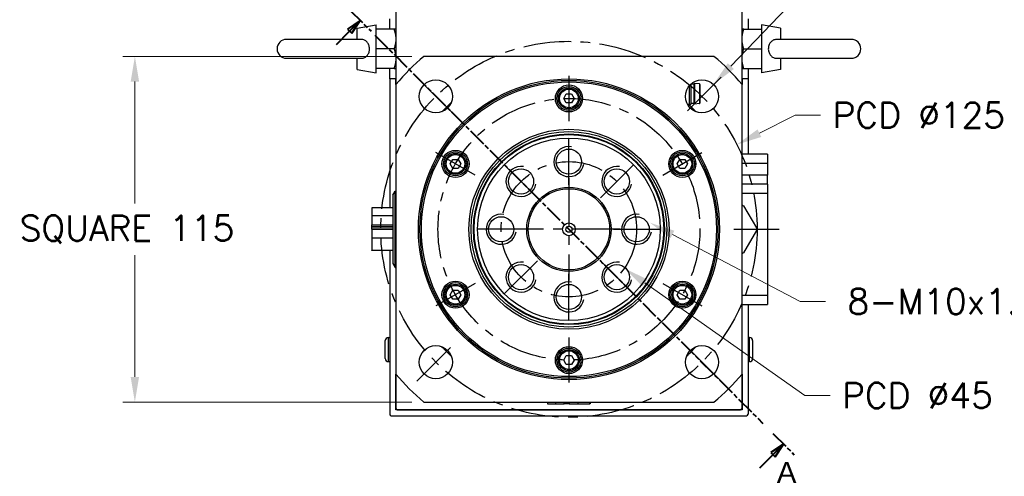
# Model space of a CAD drawing. Extents: x 25458 to 27143, y -1873 to -685.
# Tile 7 of 22: x 26637 to 26964, y -1531 to -1379. Entities that reach past the tile are written whole.
import ezdxf

# ---------------------------------------------------------------- set-up
doc = ezdxf.new("R2010")
doc.units = 0
doc.header["$LTSCALE"] = 25.4
doc.linetypes.add('CENTER', pattern=[2, 1.25, -0.25, 0.25, -0.25])
doc.linetypes.add('CHAIN', pattern=[0.3543, 0.2362, -0.0295, 0.0591, -0.0295])
doc.layers.get('0').update_dxf_attribs({"linetype": 'CONTINUOUS'})
doc.layers.get('Defpoints').update_dxf_attribs({"linetype": 'CONTINUOUS'})
doc.layers.add('ATA-CENTER', color=133, linetype='CENTER')
doc.layers.add('ATA-DIM', color=252, linetype='CONTINUOUS', lineweight=25)
doc.layers.add('ATA-SECTION', color=3, linetype='CHAIN', lineweight=40)
doc.styles.get("Standard").update_dxf_attribs({"font": 'simplex.shx'})
doc.styles.add('주 문자 (ISO)', font='arial.ttf')
doc.dimstyles.new('ata_A1', dxfattribs={"dimtxt": 4.2, "dimasz": 4.2, "dimexe": 2, "dimexo": 2, "dimgap": 2, "dimtad": 0, "dimtih": 1, "dimtoh": 1, "dimdec": 6, "dimdsep": 46, "dimtxsty": 'Standard', "dimcen": 0, "dimclrd": 252, "dimclre": 252, "dimclrt": 4, "dimadec": 6, "dimazin": 2, "dimtfac": 1, "dimtdec": 6, "dimtofl": 0, "dimtmove": 0, "dimatfit": 3, "dimfxl": 0, "dimtolj": 1, "dimtzin": 0, "dimlwd": 0, "dimlwe": 0, "dimarcsym": 0})

# ---------------------------------------------------------------- blocks, each defined once
blk = doc.blocks.new('*D19211')
at = {"layer": 'ATA-DIM', "color": 252, "lineweight": 0}
for p, q in [((26896.41, -1472.74), (26853.95, -1450.47)), ((26904.81, -1472.74), (26896.41, -1472.74))]:
    blk.add_line(p, q, dxfattribs=at)
at = {"layer": 'ATA-DIM', "color": 252}
blk.add_solid([(26854.6, -1449.23), (26853.3, -1451.71), (26846.51, -1446.56)], dxfattribs=at)
at = {"layer": 'Defpoints', "color": 0}
for p in [(26837.66, -1441.92), (26846.51, -1446.56)]:
    blk.add_point(p, dxfattribs=at)
at = {"layer": 'ATA-DIM', "color": 4, "ltscale": 0.2, "insert": (26961.61, -1472.74), "char_height": 8.4, "attachment_point": 5}
blk.add_mtext('8-M10x1.5 DP25', dxfattribs=at)
blk = doc.blocks.new('*D19210')
at = {"layer": 'ATA-DIM', "color": 252, "lineweight": 0}
for p, q in [((26894.79, -1372.01), (26873.37, -1394.49)), ((26903.22, -1372.01), (26894.79, -1372.01))]:
    blk.add_line(p, q, dxfattribs=at)
at = {"layer": 'ATA-DIM', "color": 252}
blk.add_solid([(26872.36, -1393.52), (26874.38, -1395.45), (26867.57, -1400.56)], dxfattribs=at)
at = {"layer": 'Defpoints', "color": 0}
for p in [(26867.57, -1400.56), (26859.98, -1408.53)]:
    blk.add_point(p, dxfattribs=at)
at = {"layer": 'ATA-DIM', "color": 4, "ltscale": 0.2, "insert": (26945.39, -1372.01), "char_height": 8.4, "attachment_point": 5}
blk.add_mtext('4-%%c11 THRU', dxfattribs=at)
blk = doc.blocks.new('*D19199')
at = {"layer": 'ATA-DIM', "color": 252, "lineweight": 0}
for p, q in [((26767.43, -1391.24), (26671.41, -1391.24)), ((26675.41, -1399.64), (26675.41, -1440.16)), ((26675.41, -1497.84), (26675.41, -1457.32)), ((26767.43, -1506.24), (26671.41, -1506.24))]:
    blk.add_line(p, q, dxfattribs=at)
at = {"layer": 'ATA-DIM', "color": 252}
for points in [[(26676.81, -1399.64), (26674.01, -1399.64), (26675.41, -1391.24)], [(26674.01, -1497.84), (26676.81, -1497.84), (26675.41, -1506.24)]]:
    blk.add_solid(points, dxfattribs=at)
at = {"layer": 'Defpoints', "color": 0}
for p in [(26771.43, -1391.24), (26675.41, -1506.24), (26771.43, -1506.24)]:
    blk.add_point(p, dxfattribs=at)
at = {"layer": 'ATA-DIM', "color": 4, "ltscale": 0.2, "insert": (26637.15, -1444.16), "char_height": 8.4, "attachment_point": 1}
blk.add_mtext('\\A1;SQUARE 115', dxfattribs=at)
blk = doc.blocks.new('*D19201')
at = {"layer": 'ATA-DIM', "color": 252, "lineweight": 0}
for p, q in [((26897.92, -1503.99), (26844.83, -1466.55)), ((26906.32, -1503.99), (26897.92, -1503.99))]:
    blk.add_line(p, q, dxfattribs=at)
at = {"layer": 'ATA-DIM', "color": 252}
blk.add_solid([(26845.64, -1465.41), (26844.03, -1467.69), (26837.97, -1461.71)], dxfattribs=at)
at = {"layer": 'Defpoints', "color": 0}
for p in [(26801.2, -1435.77), (26837.97, -1461.71)]:
    blk.add_point(p, dxfattribs=at)
at = {"layer": 'ATA-DIM', "color": 4, "ltscale": 0.2, "insert": (26910.32, -1499.79), "char_height": 8.4, "attachment_point": 1}
blk.add_mtext('\\A1;PCD %%c45', dxfattribs=at)
blk = doc.blocks.new('*D19200')
at = {"layer": 'ATA-DIM', "color": 252, "lineweight": 0}
for p, q in [((26894.77, -1410.77), (26882.87, -1416.78)), ((26903.18, -1410.77), (26894.77, -1410.77))]:
    blk.add_line(p, q, dxfattribs=at)
at = {"layer": 'ATA-DIM', "color": 252}
blk.add_solid([(26882.24, -1415.53), (26883.5, -1418.03), (26875.37, -1420.57)], dxfattribs=at)
at = {"layer": 'Defpoints', "color": 0}
for p in [(26875.37, -1420.57), (26763.79, -1476.91)]:
    blk.add_point(p, dxfattribs=at)
at = {"layer": 'ATA-DIM', "color": 4, "ltscale": 0.2, "insert": (26907.18, -1406.57), "char_height": 8.4, "attachment_point": 1}
blk.add_mtext('\\A1;PCD %%c125', dxfattribs=at)

msp = doc.modelspace()

# ---------------------------------------------------------------- linework, layer by layer
for p, q in [((26762.0830709, -1269.2400297), (26762.0830709, -1400.586629)), ((26877.0830709, -1400.586629), (26877.0830709, -1269.2400297)), ((26760.0830709, -1382.2400297), (26760.0830709, -1378.7400297)), ((26879.0830709, -1378.7400297), (26879.0830709, -1382.2400297)), ((26749.2830709, -1381.8508897), (26755.5830709, -1380.7400297)), ((26749.2830709, -1385.5900297), (26749.2830709, -1381.8508897)), ((26755.5830709, -1396.7400297), (26755.5830709, -1380.7400297)), ((26761.5025143, -1382.2400297), (26755.5830709, -1382.2400297)), ((26877.6636275, -1382.2400297), (26883.5830709, -1382.2400297)), ((26889.8830709, -1381.8508897), (26883.5830709, -1380.7400297)), ((26883.5830709, -1380.7400297), (26883.5830709, -1396.7400297)), ((26889.8830709, -1381.8508897), (26889.8830709, -1385.5900297)), ((26750.4448188, -1385.5900297), (26725.7830709, -1385.5900297)), ((26913.3830709, -1385.5900297), (26888.7213229, -1385.5900297)), ((26761.5025143, -1388.7400297), (26755.5830709, -1388.7400297)), ((26877.6636275, -1388.7400297), (26883.5830709, -1388.7400297)), ((26725.7830709, -1391.8900297), (26750.4448188, -1391.8900297)), ((26749.2830709, -1395.6291698), (26749.2830709, -1391.8900297)), ((26867.7364716, -1391.2400297), (26771.4296702, -1391.2400297)), ((26888.7213229, -1391.8900297), (26913.3830709, -1391.8900297)), ((26889.8830709, -1391.8900297), (26889.8830709, -1395.6291698)), ((26749.2830709, -1395.6291698), (26755.5830709, -1396.7400297)), ((26761.5025143, -1395.2400297), (26755.5830709, -1395.2400297)), ((26760.0830709, -1398.7400297), (26760.0830709, -1395.2400297)), ((26877.6636275, -1395.2400297), (26883.5830709, -1395.2400297)), ((26879.0830709, -1395.2400297), (26879.0830709, -1398.7400297)), ((26889.8830709, -1395.6291698), (26883.5830709, -1396.7400297)), ((26760.0830709, -1398.7400297), (26760.0830709, -1441.6510725)), ((26762.0830709, -1398.7400297), (26760.0830709, -1398.7400297)), ((26762.0830709, -1400.586629), (26762.0830709, -1398.7400297)), ((26877.0830709, -1398.7400297), (26877.0830709, -1400.586629)), ((26879.0830709, -1398.7400297), (26877.0830709, -1398.7400297)), ((26879.0830709, -1398.7400297), (26879.0830709, -1423.7400297)), ((26762.0830709, -1400.586629), (26762.0830709, -1496.8934304)), ((26859.4695709, -1401.1262147), (26859.4695709, -1407.6900297)), ((26860.0830709, -1400.4711682), (26860.0830709, -1407.0765297)), ((26861.0830709, -1400.4400297), (26860.1177104, -1400.4400297)), ((26861.0830709, -1400.4400297), (26861.3330709, -1400.2400297)), ((26861.0830709, -1400.4400297), (26861.0830709, -1406.9400297)), ((26862.9057871, -1400.419824), (26861.3330709, -1400.2400297)), ((26861.3330709, -1400.2400297), (26861.3330709, -1407.1400297)), ((26862.9057871, -1400.419824), (26862.9057871, -1406.9602355)), ((26863.0830709, -1400.6185297), (26863.0830709, -1406.7615297)), ((26877.0830709, -1496.8934304), (26877.0830709, -1400.586629)), ((26817.8510201, -1405.2400297), (26818.7170455, -1403.7400297)), ((26818.7170455, -1406.7400297), (26817.8510201, -1405.2400297)), ((26818.7170455, -1403.7400297), (26820.4490963, -1403.7400297)), ((26820.4490963, -1403.7400297), (26821.3151217, -1405.2400297)), ((26821.3151217, -1405.2400297), (26820.4490963, -1406.7400297)), ((26820.4490963, -1406.7400297), (26818.7170455, -1406.7400297)), ((26858.9015817, -1407.0910297), (26860.0685709, -1407.0910297)), ((26859.4695709, -1407.6900297), (26859.2645769, -1407.6900297)), ((26860.0830709, -1407.0765297), (26859.4695709, -1407.6900297)), ((26861.0830709, -1406.9400297), (26860.0830709, -1406.9400297)), ((26861.0830709, -1406.9400297), (26861.3330709, -1407.1400297)), ((26862.9057871, -1406.9602355), (26861.3330709, -1407.1400297)), ((26780.178915, -1426.9900297), (26781.0449404, -1425.4900297)), ((26781.0449404, -1425.4900297), (26782.7769912, -1425.4900297)), ((26782.7769912, -1425.4900297), (26783.6430166, -1426.9900297)), ((26855.5231251, -1426.9900297), (26856.3891505, -1425.4900297)), ((26856.3891505, -1425.4900297), (26858.1212014, -1425.4900297)), ((26858.1212014, -1425.4900297), (26858.9872268, -1426.9900297)), ((26885.5830709, -1423.7400297), (26877.0830709, -1423.7400297)), ((26885.5830709, -1423.7400297), (26885.5830709, -1426.7400297)), ((26781.0449404, -1428.4900297), (26780.178915, -1426.9900297)), ((26782.7769912, -1428.4900297), (26781.0449404, -1428.4900297)), ((26783.6430166, -1426.9900297), (26782.7769912, -1428.4900297)), ((26856.3891505, -1428.4900297), (26855.5231251, -1426.9900297)), ((26858.1212014, -1428.4900297), (26856.3891505, -1428.4900297)), ((26858.9872268, -1426.9900297), (26858.1212014, -1428.4900297)), ((26877.0830709, -1426.7400297), (26885.5830709, -1426.7400297)), ((26885.5830709, -1426.7400297), (26885.5830709, -1430.7400297)), ((26885.5830709, -1430.7400297), (26877.0830709, -1430.7400297)), ((26885.5830709, -1433.7400297), (26885.5830709, -1430.7400297)), ((26885.5830709, -1433.7400297), (26877.0830709, -1433.7400297)), ((26885.5830709, -1433.7400297), (26885.5830709, -1436.7400297)), ((26761.0830709, -1437.4148407), (26761.8768184, -1436.0400297)), ((26761.0830709, -1437.4148407), (26761.0830709, -1460.0652187)), ((26761.8768184, -1436.0400297), (26762.0830709, -1436.0400297)), ((26761.8768184, -1461.4400297), (26761.8768184, -1436.0400297)), ((26877.0830709, -1436.7400297), (26885.5830709, -1436.7400297)), ((26885.5830709, -1436.7400297), (26885.5830709, -1470.7400297)), ((26754.0830709, -1441.6510725), (26754.0830709, -1444.2739433)), ((26761.0830709, -1441.6510725), (26754.0830709, -1441.6510725)), ((26877.5830709, -1440.9458011), (26881.8330709, -1448.307017)), ((26754.0830709, -1444.2739433), (26754.0830709, -1447.2076497)), ((26761.0830709, -1444.2739433), (26754.0830709, -1444.2739433)), ((26754.0830709, -1447.2076497), (26761.0830709, -1447.2076497)), ((26754.0830709, -1447.8544215), (26754.0830709, -1447.2076497)), ((26754.0830709, -1448.0359715), (26754.0830709, -1447.8544215)), ((26754.0830709, -1447.8544215), (26761.0830709, -1447.8544215)), ((26754.0830709, -1448.6827432), (26754.0830709, -1448.0359715)), ((26761.0830709, -1448.0359715), (26754.0830709, -1448.0359715)), ((26761.0830709, -1448.6827432), (26754.0830709, -1448.6827432)), ((26754.0830709, -1448.7973162), (26754.0830709, -1451.7310227)), ((26761.0830709, -1448.7973162), (26754.0830709, -1448.7973162)), ((26760.0830709, -1448.6827432), (26760.0830709, -1448.7973162)), ((26761.0830709, -1451.7310227), (26754.0830709, -1451.7310227)), ((26754.0830709, -1451.7310227), (26754.0830709, -1455.6474369)), ((26881.8330709, -1449.1730425), (26877.5830709, -1456.5342583)), ((26754.0830709, -1455.8289869), (26754.0830709, -1455.6474369)), ((26754.0830709, -1455.6474369), (26761.0830709, -1455.6474369)), ((26761.0830709, -1455.8289869), (26754.0830709, -1455.8289869)), ((26760.0830709, -1455.8289869), (26760.0830709, -1510.2400297)), ((26761.0830709, -1460.0652187), (26761.8768184, -1461.4400297)), ((26761.8768184, -1461.4400297), (26762.0830709, -1461.4400297)), ((26780.178915, -1470.4900297), (26781.0449404, -1468.9900297)), ((26781.0449404, -1471.9900297), (26780.178915, -1470.4900297)), ((26781.0449404, -1468.9900297), (26782.7769912, -1468.9900297)), ((26782.7769912, -1468.9900297), (26783.6430166, -1470.4900297)), ((26783.6430166, -1470.4900297), (26782.7769912, -1471.9900297)), ((26855.5231251, -1470.4900297), (26856.3891505, -1468.9900297)), ((26856.3891505, -1471.9900297), (26855.5231251, -1470.4900297)), ((26856.3891505, -1468.9900297), (26858.1212014, -1468.9900297)), ((26858.1212014, -1468.9900297), (26858.9872268, -1470.4900297)), ((26858.9872268, -1470.4900297), (26858.1212014, -1471.9900297)), ((26885.5830709, -1470.7400297), (26877.0830709, -1470.7400297)), ((26885.5830709, -1470.7400297), (26885.5830709, -1473.7400297)), ((26782.7769912, -1471.9900297), (26781.0449404, -1471.9900297)), ((26858.1212014, -1471.9900297), (26856.3891505, -1471.9900297)), ((26877.0830709, -1473.7400297), (26885.5830709, -1473.7400297)), ((26879.0830709, -1473.7400297), (26879.0830709, -1510.2400297)), ((26759.5830709, -1484.7400297), (26760.0830709, -1484.7400297)), ((26759.5830709, -1484.7400297), (26759.5830709, -1492.7400297)), ((26879.5830709, -1484.7400297), (26879.0830709, -1484.7400297)), ((26879.5830709, -1492.7400297), (26879.5830709, -1484.7400297)), ((26758.5830709, -1491.7400297), (26758.5830709, -1485.7400297)), ((26880.5830709, -1485.7400297), (26880.5830709, -1491.7400297)), ((26817.8510201, -1492.2400297), (26818.7170455, -1490.7400297)), ((26818.7170455, -1490.7400297), (26820.4490963, -1490.7400297)), ((26820.4490963, -1490.7400297), (26821.3151217, -1492.2400297)), ((26759.5830709, -1492.7400297), (26760.0830709, -1492.7400297)), ((26818.7170455, -1493.7400297), (26817.8510201, -1492.2400297)), ((26820.4490963, -1493.7400297), (26818.7170455, -1493.7400297)), ((26821.3151217, -1492.2400297), (26820.4490963, -1493.7400297)), ((26879.5830709, -1492.7400297), (26879.0830709, -1492.7400297)), ((26762.0830709, -1508.7400297), (26762.0830709, -1496.8934304)), ((26762.0830709, -1496.8934304), (26762.0830709, -1508.2400297)), ((26877.0830709, -1496.8934304), (26877.0830709, -1508.7400297)), ((26877.0830709, -1508.2400297), (26877.0830709, -1496.8934304)), ((26771.4296702, -1506.2400297), (26867.7364716, -1506.2400297)), ((26812.4941137, -1506.2400297), (26812.4941137, -1506.7400297)), ((26812.4941137, -1506.7400297), (26815.1169844, -1506.7400297)), ((26815.1169844, -1506.2400297), (26815.1169844, -1506.7400297)), ((26815.1169844, -1506.7400297), (26818.0506909, -1506.7400297)), ((26818.0506909, -1506.7400297), (26818.0506909, -1506.2400297)), ((26818.6974626, -1506.7400297), (26818.0506909, -1506.7400297)), ((26818.6974626, -1506.7400297), (26818.6974626, -1506.2400297)), ((26818.8790126, -1506.7400297), (26818.6974626, -1506.7400297)), ((26818.8790126, -1506.2400297), (26818.8790126, -1506.7400297)), ((26819.5257844, -1506.7400297), (26818.8790126, -1506.7400297)), ((26819.5257844, -1506.2400297), (26819.5257844, -1506.7400297)), ((26819.6403574, -1506.2400297), (26819.6403574, -1506.7400297)), ((26819.6403574, -1506.7400297), (26822.5740638, -1506.7400297)), ((26822.5740638, -1506.2400297), (26822.5740638, -1506.7400297)), ((26822.5740638, -1506.7400297), (26826.4904781, -1506.7400297)), ((26826.4904781, -1506.7400297), (26826.4904781, -1506.2400297)), ((26826.6720281, -1506.7400297), (26826.4904781, -1506.7400297)), ((26826.6720281, -1506.2400297), (26826.6720281, -1506.7400297)), ((26760.5830709, -1510.7400297), (26878.5830709, -1510.7400297)), ((26762.5830709, -1508.7400297), (26762.0830709, -1508.2400297)), ((26877.0830709, -1508.7400297), (26762.0830709, -1508.7400297)), ((26762.5830709, -1508.7400297), (26876.5830709, -1508.7400297)), ((26877.0830709, -1508.2400297), (26876.5830709, -1508.7400297))]:
    msp.add_line(p, q)
for centre, radius in [((26819.5830709, -1448.7400297), 50), ((26775.3888971, -1404.5458559), 5.5), ((26819.5830709, -1448.7400297), 49.5), ((26819.5830709, -1448.7400297), 49), ((26863.7772447, -1404.5458559), 5.5), ((26819.5830709, -1405.2400297), 4.5), ((26819.5830709, -1405.2400297), 4), ((26819.5830709, -1405.2400297), 3.5), ((26819.5830709, -1405.2400297), 3.1), ((26819.5830709, -1448.7400297), 33.25), ((26819.5830709, -1448.7400297), 32.500379), ((26819.5830709, -1448.7400297), 31.7), ((26819.5830709, -1448.7400297), 31.5), ((26819.5830709, -1448.7400297), 30.3452995), ((26781.9109658, -1426.9900297), 4.5), ((26819.5830709, -1426.2400297), 4.188), ((26857.2551759, -1426.9900297), 4.5), ((26781.9109658, -1426.9900297), 4), ((26781.9109658, -1426.9900297), 3.5), ((26781.9109658, -1426.9900297), 3.1), ((26857.2551759, -1426.9900297), 4), ((26857.2551759, -1426.9900297), 3.5), ((26857.2551759, -1426.9900297), 3.1), ((26803.6731683, -1432.8301272), 4.188), ((26835.4929735, -1432.8301272), 4.188), ((26819.5830709, -1448.7400297), 14), ((26819.5830709, -1448.7400297), 13.5), ((26797.0830709, -1448.7400297), 4.188), ((26842.0830709, -1448.7400297), 4.188), ((26819.5830709, -1448.7400297), 2.125), ((26819.5830709, -1448.7400297), 1), ((26803.6731683, -1464.6499323), 4.188), ((26835.4929735, -1464.6499323), 4.188), ((26781.9109658, -1470.4900297), 4.5), ((26781.9109658, -1470.4900297), 4), ((26781.9109658, -1470.4900297), 3.5), ((26781.9109658, -1470.4900297), 3.1), ((26819.5830709, -1471.2400297), 4.188), ((26857.2551759, -1470.4900297), 4.5), ((26857.2551759, -1470.4900297), 4), ((26857.2551759, -1470.4900297), 3.5), ((26857.2551759, -1470.4900297), 3.1), ((26775.3888971, -1492.9342036), 5.5), ((26819.5830709, -1492.2400297), 4.5), ((26863.7772447, -1492.9342036), 5.5), ((26819.5830709, -1492.2400297), 4), ((26819.5830709, -1492.2400297), 3.5), ((26819.5830709, -1492.2400297), 3.1)]:
    msp.add_circle(centre, radius)
for centre, radius, start, end in [((26725.7830709, -1388.7400297), 3.15, 90, 270), ((26913.3830709, -1388.7400297), 3.15, 270, 90), ((26819.5830709, -1448.7400297), 75, 129.94450519, 140.05549481), ((26819.5830709, -1448.7400297), 75, 39.94450519, 50.05549481), ((26862.8830709, -1400.6185297), 0.2, 0, 83.478211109), ((26819.5830709, -1448.7400297), 57.5, 132.809946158, 137.190053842), ((26819.5830709, -1448.7400297), 57.5, 42.809946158, 45.819824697), ((26862.8830709, -1406.7615297), 0.2, 276.521788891, 0), ((26819.5830709, -1426.2400297), 5, 80, 350), ((26803.6731683, -1432.8301272), 5, 80, 350), ((26835.4929735, -1432.8301272), 5, 80, 350), ((26797.0830709, -1448.7400297), 5, 80, 350), ((26842.0830709, -1448.7400297), 5, 80, 350), ((26872.5830709, -1448.7400297), 4.625, 346.648815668, 13.351184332), ((26803.6731683, -1464.6499323), 5, 80, 350), ((26835.4929735, -1464.6499323), 5, 80, 350), ((26819.5830709, -1471.2400297), 5, 80, 350), ((26759.5830709, -1485.7400297), 1, 90, 180), ((26879.5830709, -1485.7400297), 1, 0, 90), ((26819.5830709, -1448.7400297), 57.5, 222.809946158, 227.190053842), ((26819.5830709, -1448.7400297), 57.5, 312.809946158, 317.190053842), ((26759.5830709, -1491.7400297), 1, 180, 270), ((26879.5830709, -1491.7400297), 1, 270, 0), ((26819.5830709, -1448.7400297), 75, 219.94450519, 230.05549481), ((26819.5830709, -1448.7400297), 75, 309.94450519, 320.05549481), ((26760.5830709, -1510.2400297), 0.5, 180, 270), ((26878.5830709, -1510.2400297), 0.5, 270, 0)]:
    msp.add_arc(centre, radius, start, end)
for points, weights in [([(26761.5025143, -1382.2400297), (26762.0830709, -1383.9816995), (26762.0830709, -1385.4900297)], [1.01001874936, 1.04314139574, 1]), ([(26762.0830709, -1382.2400297), (26762.0830709, -1382.2400297), (26761.5025143, -1382.2400297)], [1, 1.04314139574, 1.01001874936]), ([(26877.6636275, -1382.2400297), (26877.0830709, -1382.2400297), (26877.0830709, -1382.2400297)], [1.01001874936, 1.04314139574, 1]), ([(26877.0830709, -1385.4900297), (26877.0830709, -1383.9816995), (26877.6636275, -1382.2400297)], [1, 1.04314139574, 1.01001874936]), ([(26762.0830709, -1385.4900297), (26762.0830709, -1386.99836), (26761.5025143, -1388.7400297)], [1, 1.04314139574, 1.01001874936]), ([(26877.6636275, -1388.7400297), (26877.0830709, -1386.99836), (26877.0830709, -1385.4900297)], [1.01001874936, 1.04314139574, 1]), ([(26761.5025143, -1388.7400297), (26762.0830709, -1390.4816995), (26762.0830709, -1391.9900297)], [1.01001874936, 1.04314139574, 1]), ([(26877.0830709, -1391.9900297), (26877.0830709, -1390.4816995), (26877.6636275, -1388.7400297)], [1, 1.04314139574, 1.01001874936]), ([(26762.0830709, -1391.9900297), (26762.0830709, -1393.49836), (26761.5025143, -1395.2400297)], [1, 1.04314139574, 1.01001874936]), ([(26877.6636275, -1395.2400297), (26877.0830709, -1393.49836), (26877.0830709, -1391.9900297)], [1.01001874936, 1.04314139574, 1]), ([(26761.5025143, -1395.2400297), (26762.0830709, -1395.2400297), (26762.0830709, -1395.2400297)], [1.01001874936, 1.04314139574, 1]), ([(26877.0830709, -1395.2400297), (26877.0830709, -1395.2400297), (26877.6636275, -1395.2400297)], [1, 1.04314139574, 1.01001874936])]:
    msp.add_rational_spline(points, weights, degree=2)
for points, knots in [([(26750.4448145, -1391.8900416), (26750.5279217, -1391.8900381), (26750.6107905, -1391.8869332), (26751.068152, -1391.8518154), (26751.4222365, -1391.7575178), (26752.087795, -1391.4251599), (26752.3837161, -1391.1852015), (26752.8708731, -1390.5889638), (26753.0563502, -1390.2376624), (26753.3004323, -1389.4727247), (26753.3574773, -1389.0669749), (26753.3399145, -1388.2486332), (26753.2646685, -1387.844553), (26752.9866359, -1387.0999567), (26752.7883544, -1386.7655246), (26752.2907909, -1386.2155405), (26752.0009815, -1386.0003476), (26751.3341502, -1385.692952), (26750.9673904, -1385.6088906), (26750.5359079, -1385.5909606), (26750.4903742, -1385.5900225), (26750.4448116, -1385.5900127)], [-1.1220648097, -1.1220648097, -1.1220648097, -1.1220648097, -1.0965690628, -1.0965690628, -0.9807252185, -0.9807252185, -0.8586322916, -0.8586322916, -0.7353053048, -0.7353053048, -0.6127162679, -0.6127162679, -0.4893775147, -0.4893775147, -0.3679615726, -0.3679615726, -0.2521654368, -0.2521654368, -0.1335841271, -0.1335841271, -0.1196121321, -0.1196121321, -0.1196121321, -0.1196121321]), ([(26888.7213273, -1385.5900179), (26888.63822, -1385.5900213), (26888.5553512, -1385.5931263), (26888.0979898, -1385.6282441), (26887.7439053, -1385.7225416), (26887.0783467, -1386.0548996), (26886.7824257, -1386.294858), (26886.2952686, -1386.8910957), (26886.1097916, -1387.242397), (26885.8657094, -1388.0073347), (26885.8086644, -1388.4130846), (26885.8262272, -1389.2314263), (26885.9014733, -1389.6355064), (26886.1795059, -1390.3801028), (26886.3777874, -1390.7145349), (26886.8753509, -1391.264519), (26887.1651603, -1391.4797119), (26887.8319916, -1391.7871074), (26888.1987513, -1391.8711689), (26888.6302338, -1391.8890989), (26888.6757675, -1391.8900369), (26888.7213302, -1391.8900468)], [-1.1220648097, -1.1220648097, -1.1220648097, -1.1220648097, -1.0965690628, -1.0965690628, -0.9807252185, -0.9807252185, -0.8586322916, -0.8586322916, -0.7353053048, -0.7353053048, -0.6127162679, -0.6127162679, -0.4893775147, -0.4893775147, -0.3679615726, -0.3679615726, -0.2521654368, -0.2521654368, -0.1335841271, -0.1335841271, -0.1196121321, -0.1196121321, -0.1196121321, -0.1196121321]), ([(26877.0830727, -1440.657127), (26877.1255036, -1440.6816245), (26877.1672759, -1440.7057417), (26877.3273704, -1440.7981723), (26877.4550276, -1440.8718753), (26877.5830709, -1440.9458011)], [0.541100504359, 0.541100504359, 0.541100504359, 0.541100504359, 0.55523231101, 0.55523231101, 0.596558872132, 0.596558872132, 0.596558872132, 0.596558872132]), ([(26881.8330709, -1448.307017), (26881.8330709, -1448.4548687), (26881.8330709, -1448.6022745), (26881.8330709, -1448.8777849), (26881.8330709, -1449.0251908), (26881.8330709, -1449.1730424)], [0.513905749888, 0.513905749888, 0.513905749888, 0.513905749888, 0.55523231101, 0.55523231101, 0.596558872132, 0.596558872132, 0.596558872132, 0.596558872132]), ([(26877.5830709, -1456.5342584), (26877.4550276, -1456.6081842), (26877.3273704, -1456.6818871), (26877.1672759, -1456.7743177), (26877.1255036, -1456.798435), (26877.0830727, -1456.8229324)], [0.513905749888, 0.513905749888, 0.513905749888, 0.513905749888, 0.55523231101, 0.55523231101, 0.569364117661, 0.569364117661, 0.569364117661, 0.569364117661])]:
    msp.add_open_spline(points, degree=3, knots=knots)
at = {"layer": 'ATA-CENTER', "ltscale": 0.5}
for p, q in [((26781.7528581, -1410.9098169), (26769.024936, -1398.1818949)), ((26819.5830709, -1397.7400297), (26819.5830709, -1412.7400297)), ((26870.1412057, -1398.1818949), (26857.4132837, -1410.9098169)), ((26819.5830709, -1433.9280297), (26819.5830709, -1418.5520297)), ((26788.4061563, -1430.7400297), (26775.4157753, -1423.2400297)), ((26850.7599854, -1430.7400297), (26863.7503665, -1423.2400297)), ((26809.1094052, -1438.2663641), (26798.2369314, -1427.3938902)), ((26830.0567365, -1438.2663641), (26840.9292104, -1427.3938902)), ((26819.5830709, -1431.7400297), (26819.5830709, -1465.7400297)), ((26804.7710709, -1448.7400297), (26789.3950709, -1448.7400297)), ((26836.5830709, -1448.7400297), (26802.5830709, -1448.7400297)), ((26834.3950709, -1448.7400297), (26849.7710709, -1448.7400297)), ((26874.3743554, -1448.7400297), (26889.3743554, -1448.7400297)), ((26809.1094052, -1459.2136954), (26798.2369314, -1470.0861692)), ((26830.0567365, -1459.2136954), (26840.9292104, -1470.0861692)), ((26819.5830709, -1478.9280297), (26819.5830709, -1463.5520297)), ((26788.4061563, -1466.7400297), (26775.4157753, -1474.2400297)), ((26850.7599854, -1466.7400297), (26863.7503665, -1474.2400297)), ((26819.5830709, -1484.7400297), (26819.5830709, -1499.7400297)), ((26769.024936, -1499.2981646), (26781.7528581, -1486.5702425)), ((26870.1412057, -1499.2981646), (26857.4132837, -1486.5702425))]:
    msp.add_line(p, q, dxfattribs=at)
for radius in [62.5, 43.5, 22.5]:
    msp.add_circle((26819.5830709, -1448.7400297), radius, dxfattribs=at)
at = {"layer": 'ATA-SECTION'}
for p, q in [((26746.7265684, -1375.7743693), (26753.8426164, -1382.901079)), ((26750.2845924, -1379.3377242), (26746.0398357, -1382.1629746)), ((26746.7464129, -1382.8706105), (26750.2845924, -1379.3377242)), ((26747.4529902, -1383.5782464), (26750.2845924, -1379.3377242)), ((26742.3616918, -1387.248772), (26746.7464129, -1382.8706105)), ((26746.0398344, -1382.1629765), (26747.4529889, -1383.5782483)), ((26755.1242031, -1384.1845859), (26884.0419386, -1513.2954736)), ((26887.3371081, -1516.5955801), (26894.4531561, -1523.7222897)), ((26890.8951321, -1520.1589349), (26886.6503753, -1522.9841853)), ((26887.3569526, -1523.6918212), (26890.8951321, -1520.1589349)), ((26888.0635298, -1524.3994571), (26890.8951321, -1520.1589349)), ((26882.9722314, -1528.0699827), (26887.3569526, -1523.6918212)), ((26886.6503753, -1522.9841853), (26888.0635298, -1524.3994571))]:
    msp.add_line(p, q, dxfattribs=at)
at = {"layer": 'ATA-SECTION', "flags": 128}
for points in [[(26747.4529896, -1383.578249), (26750.2845917, -1379.3377218), (26746.039835, -1382.1629724), (26747.4529896, -1383.578249)], [(26888.0635257, -1524.3994583), (26890.8951278, -1520.1589264), (26886.6503711, -1522.9841865), (26888.0635257, -1524.3994583)]]:
    msp.add_lwpolyline(points, dxfattribs=at)
at = {"layer": 'ATA-SECTION'}
for points in [[(26747.4529896, -1383.578249), (26750.2845917, -1379.3377218), (26746.039835, -1382.1629724), (26747.4529896, -1383.578249)], [(26888.0635257, -1524.3994583), (26890.8951278, -1520.1589264), (26886.6503711, -1522.9841865), (26888.0635257, -1524.3994583)]]:
    msp.add_solid(points, dxfattribs=at)

# ---------------------------------------------------------------- texts
at = {"layer": 'ATA-SECTION', "insert": (26888.6257586, -1533.0766383), "char_height": 6.9999999, "attachment_point": 7, "style": '주 문자 (ISO)'}
msp.add_mtext('A', dxfattribs=at)

# ---------------------------------------------------------------- dimensions: what is measured, and where the dimension line sits
at = {"layer": 'ATA-DIM'}
for p1, p2, text, override, picture, middle in [((26859.9821903, -1408.5267555), (26867.5722992, -1400.5649563), '4-<> THRU', {"dimscale": 2, "dimtp": 0.1, "dimtm": 0.1, "dimtfac": 0.71, "dimtdec": 3, "dimtolj": 0, "dimtzin": 8}, '*D19210', (26945.3939721, -1372.0102283)), ((26763.7926778, -1476.9123928), (26875.373464, -1420.5676667), 'PCD <>', {"dimscale": 2, "dimdec": 3, "dimtol": 0, "dimlim": 0, "dimtp": 0, "dimtm": 0, "dimtfac": 0.857143, "dimtdec": 2, "dimtolj": 1, "dimtzin": 0}, '*D19200', (26937.3744127, -1410.7708085)), ((26801.196447, -1435.771527), (26837.9696948, -1461.7085324), 'PCD <>', {"dimscale": 2, "dimdec": 3, "dimtol": 0, "dimlim": 0, "dimtp": 0, "dimtm": 0, "dimtfac": 0.857143, "dimtdec": 2, "dimtolj": 1, "dimtzin": 0}, '*D19201', (26937.3227637, -1503.9905593)), ((26837.6553967, -1441.9171648), (26846.5107451, -1446.5628946), '8-M10x1.5 DP25', {"dimscale": 2, "dimtp": 0.1, "dimtm": 0.1, "dimtfac": 0.71, "dimtdec": 3, "dimtolj": 0, "dimtzin": 8}, '*D19211', (26961.6069367, -1472.7396429))]:
    dim = msp.add_diameter_dim_2p(p1=p1, p2=p2, text=text, dimstyle='ata_A1', override=override, dxfattribs=at)
    dim.commit()
    dim.dimension.update_dxf_attribs({"geometry": picture, "text_midpoint": middle, "dimtype": 163})
dim = msp.add_linear_dim(base=(26675.4120626, -1506.2400297), p1=(26771.4296702, -1391.2400297), p2=(26771.4296702, -1506.2400297), angle=90, text='SQUARE <>', dimstyle='ata_A1', override={"dimscale": 2, "dimdec": 3, "dimtfac": 0.857143, "dimtdec": 2}, dxfattribs=at)
dim.commit()
dim.dimension.update_dxf_attribs({"geometry": '*D19199', "text_midpoint": (26675.4120626, -1448.7400297), "dimtype": 160})

doc.saveas('drawing.dxf')
